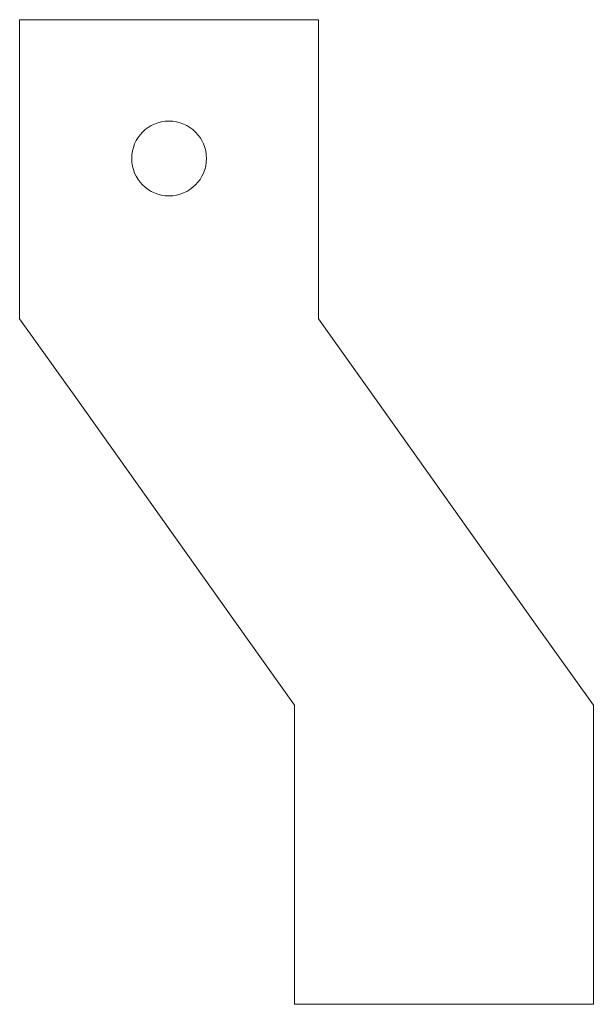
# Model space of a CAD drawing. Header units: millimetres. Extents: x 0.7 to 19.9, y 1.1 to 34.1.
import ezdxf

# ---------------------------------------------------------------- set-up
doc = ezdxf.new("R2010")
doc.units = ezdxf.units.MM

msp = doc.modelspace()

# ---------------------------------------------------------------- linework, layer by layer
at = {"color": 7, "linetype": 'Continuous', "lineweight": 15}
for p, q in [((0.711, 34.055), (0.711, 26.055)), ((10.711, 34.055), (0.711, 34.055)), ((10.711, 26.055), (10.711, 34.055)), ((0.711, 24.055), (0.711, 26.055)), ((10.711, 26.055), (10.711, 24.055)), ((2.642, 21.343), (0.711, 24.055)), ((10.711, 24.055), (12.642, 21.343)), ((2.642, 21.343), (7.977, 13.848)), ((17.977, 13.848), (12.642, 21.343)), ((9.908, 11.135), (7.977, 13.848)), ((17.977, 13.848), (19.908, 11.135)), ((9.908, 9.135), (9.908, 11.135)), ((19.908, 11.135), (19.908, 9.135)), ((9.908, 9.135), (9.908, 1.135)), ((19.908, 1.135), (19.908, 9.135)), ((9.908, 1.135), (19.908, 1.135))]:
    msp.add_line(p, q, dxfattribs=at)
msp.add_circle((5.711, 29.415), 1.25, dxfattribs=at)

doc.saveas('drawing.dxf')
